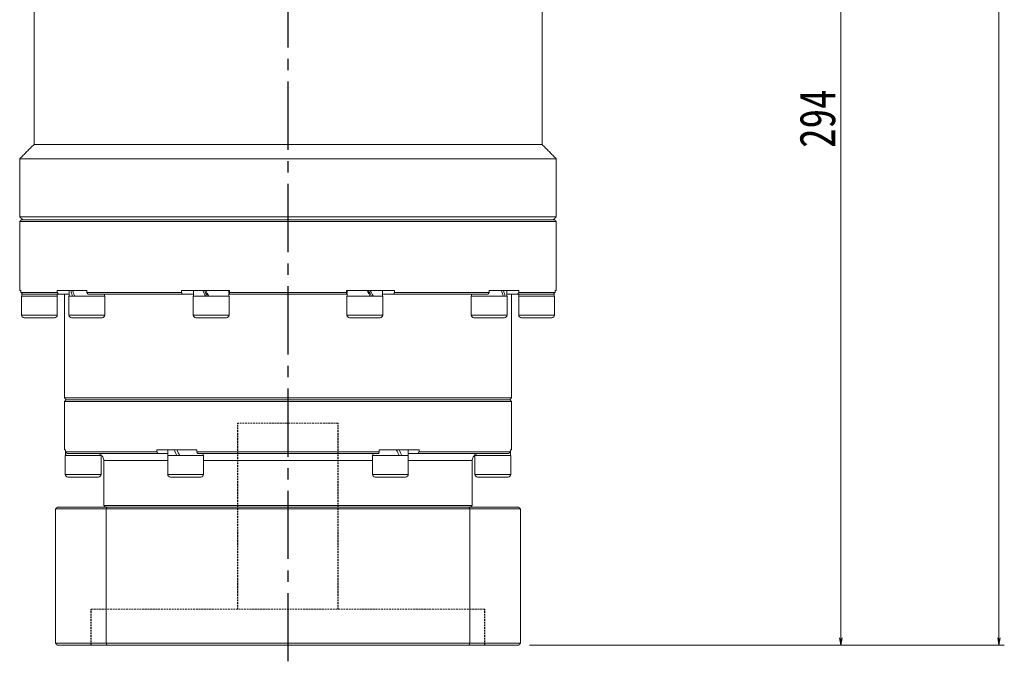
# Model space of a CAD drawing. Header units: millimetres. Extents: x -48 to 1057, y 0 to 774.
# Tile 6 of 10: x 528 to 803, y 297 to 476. Entities that reach past the tile are written whole.
import ezdxf

# ---------------------------------------------------------------- set-up
doc = ezdxf.new("R2010")
doc.units = ezdxf.units.MM
doc.linetypes.add('CENTER2', pattern=[28.575, 19.05, -3.175, 3.175, -3.175])
doc.linetypes.add('DASHED', pattern=[0.75, 0.5, -0.25])
doc.layers.add('3中心线层', color=1, linetype='CENTER2')
doc.layers.add('尺寸线层', color=3, linetype='Continuous', lineweight=18)
doc.styles.add('宋体', font='SimSun.ttf', dxfattribs={"width": 0.8})
doc.dimstyles.new('A水平标注$0', dxfattribs={"dimtxt": 3.5, "dimasz": 2, "dimexe": 1.5, "dimexo": 3, "dimgap": 1.1, "dimtad": 1, "dimtoh": 1, "dimdec": 4, "dimdsep": 46, "dimtxsty": '宋体', "dimblk": 'OPEN', "dimcen": 3, "dimclrd": 3, "dimclre": 3, "dimclrt": 6, "dimadec": 0, "dimazin": 0, "dimtm": 1e-09, "dimtfac": 1, "dimtdec": 4, "dimtix": 1, "dimtmove": 0, "dimatfit": 3, "dimldrblk": 'OPEN', "dimfxl": 0, "dimlwd": 13, "dimlwe": 13, "dimarcsym": 0})

# ---------------------------------------------------------------- blocks, each defined once
blk = doc.blocks.new('_Open')
at = {"color": 0, "linetype": 'ByBlock', "lineweight": -2}
for p, q in [((-1, 0.17), (0, 0)), ((-1, -0.17), (0, 0)), ((0, 0), (-1, 0))]:
    blk.add_line(p, q, dxfattribs=at)
blk = doc.blocks.new('*D27')
at = {"layer": 'Defpoints', "color": 0, "transparency": 16777216}
for p in [(687.27, 679.52), (801.99, 679.52), (667.77, 301.52)]:
    blk.add_point(p, dxfattribs=at)
at = {"layer": '尺寸线层', "color": 3, "lineweight": 13, "transparency": 16777216}
for p, q in [((690.27, 679.52), (803.49, 679.52)), ((801.99, 303.52), (801.99, 677.52)), ((670.77, 301.52), (803.49, 301.52))]:
    blk.add_line(p, q, dxfattribs=at)
at = {"layer": '尺寸线层', "color": 3, "lineweight": 13, "transparency": 16777216, "xscale": 2, "yscale": 2, "zscale": 2}
for p, rotation in [((801.99, 679.52), 90), ((801.99, 301.52), 270)]:
    blk.add_blockref('_Open', p, dxfattribs=dict(at, rotation=rotation))
at = {"layer": '尺寸线层', "color": 6, "transparency": 16777216, "insert": (795.49, 490.52), "char_height": 10, "attachment_point": 5, "rotation": 90, "style": '宋体', "bg_fill": 3, "box_fill_scale": 1.1, "bg_fill_color": 256, "bg_fill_true_color": 13158600, "bg_fill_transparency": 0}
blk.add_mtext('378', dxfattribs=at)
blk = doc.blocks.new('*D28')
at = {"layer": 'Defpoints', "color": 0, "transparency": 16777216}
for p in [(702.77, 595.52), (667.77, 301.52), (757.8, 301.52)]:
    blk.add_point(p, dxfattribs=at)
at = {"layer": '尺寸线层', "color": 3, "lineweight": 13, "transparency": 16777216}
for p, q in [((705.77, 595.52), (759.3, 595.52)), ((757.8, 593.52), (757.8, 303.52)), ((670.77, 301.52), (759.3, 301.52))]:
    blk.add_line(p, q, dxfattribs=at)
at = {"layer": '尺寸线层', "color": 3, "lineweight": 13, "transparency": 16777216, "xscale": 2, "yscale": 2, "zscale": 2}
for p, rotation in [((757.8, 595.52), 90), ((757.8, 301.52), 270)]:
    blk.add_blockref('_Open', p, dxfattribs=dict(at, rotation=rotation))
at = {"layer": '尺寸线层', "color": 6, "transparency": 16777216, "insert": (751.3, 448.52), "char_height": 10, "attachment_point": 5, "rotation": 90, "style": '宋体', "bg_fill": 3, "box_fill_scale": 1.1, "bg_fill_color": 256, "bg_fill_true_color": 13158600, "bg_fill_transparency": 0}
blk.add_mtext('294', dxfattribs=at)

msp = doc.modelspace()

# ---------------------------------------------------------------- linework, layer by layer
at = {"color": 7, "linetype": 'Continuous', "lineweight": 15}
for p, q in [((603.27393, 419.81809), (528.27393, 419.81809)), ((528.77393, 420.31809), (603.27393, 420.31809)), ((528.60867, 400.51809), (528.27393, 400.51809)), ((528.60867, 400.51809), (528.60867, 400.01809)), ((528.60867, 400.01809), (538.70809, 400.01809)), ((539.18154, 399.51809), (529.09851, 399.51809)), ((547.02883, 400.51809), (538.70809, 400.51809)), ((538.70809, 400.01809), (538.70809, 400.51809)), ((539.18154, 399.51809), (542.10725, 399.51809)), ((547.02883, 400.51809), (547.02883, 400.01809)), ((547.02883, 400.01809), (573.46947, 400.01809)), ((573.74567, 399.51809), (547.34798, 399.51809)), ((586.93272, 400.51809), (573.46947, 400.51809)), ((573.46947, 400.01809), (573.46947, 400.51809)), ((573.74567, 399.51809), (576.85725, 399.51809)), ((586.73725, 399.51809), (587.05277, 399.51809)), ((586.93272, 400.51809), (586.93272, 400.01809)), ((586.93272, 400.01809), (619.61514, 400.01809)), ((619.5886, 399.51809), (586.95926, 399.51809)), ((619.58598, 399.51809), (619.81061, 399.51809)), ((633.07839, 400.51809), (619.61514, 400.51809)), ((619.61514, 400.01809), (619.61514, 400.51809)), ((629.69061, 399.51809), (632.80218, 399.51809)), ((659.19988, 399.51809), (632.80218, 399.51809)), ((633.07839, 400.51809), (633.07839, 400.01809)), ((633.07839, 400.01809), (659.51902, 400.01809)), ((659.51902, 400.01809), (659.51902, 400.51809)), ((528.77393, 398.91809), (538.77393, 398.91809)), ((542.04725, 398.91809), (552.04725, 398.91809)), ((576.79725, 398.91809), (586.79725, 398.91809)), ((619.75061, 398.91809), (619.99533, 398.91809)), ((619.99533, 398.91809), (629.75061, 398.91809)), ((654.50061, 398.91809), (656.56168, 398.91809)), ((656.56168, 398.91809), (664.50061, 398.91809)), ((528.77393, 393.66809), (538.77393, 393.66809)), ((542.04725, 393.66809), (552.04725, 393.66809)), ((576.79725, 393.66809), (586.79725, 393.66809)), ((619.75061, 393.66809), (619.99533, 393.66809)), ((619.99533, 393.66809), (629.75061, 393.66809)), ((654.50061, 393.66809), (656.56168, 393.66809)), ((656.56168, 393.66809), (664.50061, 393.66809)), ((538.02393, 392.91809), (529.52393, 392.91809)), ((551.29725, 392.91809), (542.79725, 392.91809)), ((586.04725, 392.91809), (577.54725, 392.91809)), ((620.70862, 392.91809), (620.50061, 392.91809)), ((629.00061, 392.91809), (620.70862, 392.91809)), ((657.00252, 392.91809), (655.25061, 392.91809)), ((663.75061, 392.91809), (657.00252, 392.91809)), ((540.77393, 370.51809), (665.77393, 370.51809)), ((603.27393, 369.51809), (540.77393, 369.51809)), ((541.27393, 370.01809), (603.27393, 370.01809)), ((665.27393, 370.01809), (541.27393, 370.01809)), ((603.27393, 370.01809), (665.27393, 370.01809)), ((665.77393, 369.51809), (603.27393, 369.51809)), ((541.10781, 356.01809), (540.77393, 356.01809)), ((541.10781, 356.01809), (541.10781, 355.51809)), ((541.10781, 355.51809), (566.60354, 355.51809)), ((577.7782, 356.01809), (566.60354, 356.01809)), ((566.60354, 355.51809), (566.60354, 356.01809)), ((577.7782, 356.01809), (577.7782, 355.51809)), ((577.7782, 355.51809), (628.76966, 355.51809)), ((639.94431, 356.01809), (628.76966, 356.01809)), ((628.76966, 355.51809), (628.76966, 356.01809)), ((639.94431, 356.01809), (639.94431, 355.51809)), ((639.94431, 355.51809), (665.44004, 355.51809)), ((665.77393, 356.01809), (665.44004, 356.01809)), ((665.44004, 355.51809), (665.44004, 356.01809)), ((541.02393, 354.41809), (551.02393, 354.41809)), ((566.92576, 355.01809), (541.60148, 355.01809)), ((569.64893, 353.01809), (551.77393, 353.01809)), ((569.70893, 355.01809), (566.92576, 355.01809)), ((569.64893, 354.41809), (579.64893, 354.41809)), ((628.59821, 355.01809), (577.94965, 355.01809)), ((626.89893, 353.01809), (579.64893, 353.01809)), ((580.14893, 355.01809), (579.96068, 355.01809)), ((626.58717, 355.01809), (626.39893, 355.01809)), ((626.89893, 354.41809), (627.5688, 354.41809)), ((627.5688, 354.41809), (636.89893, 354.41809)), ((639.6221, 355.01809), (636.83893, 355.01809)), ((654.77393, 353.01809), (636.89893, 353.01809)), ((664.94638, 355.01809), (639.6221, 355.01809)), ((655.52393, 354.41809), (660.52393, 354.41809)), ((660.52393, 354.41809), (665.52393, 354.41809)), ((541.02393, 349.16809), (551.02393, 349.16809)), ((550.27393, 348.41809), (541.77393, 348.41809)), ((569.64893, 349.16809), (579.64893, 349.16809)), ((578.89893, 348.41809), (570.39893, 348.41809)), ((626.89893, 349.16809), (627.5688, 349.16809)), ((627.5688, 349.16809), (636.89893, 349.16809)), ((628.21832, 348.41809), (627.64893, 348.41809)), ((636.14893, 348.41809), (628.21832, 348.41809)), ((655.52393, 349.16809), (660.52393, 349.16809)), ((660.52393, 348.41809), (656.27393, 348.41809)), ((660.52393, 349.16809), (665.52393, 349.16809)), ((664.77393, 348.41809), (660.52393, 348.41809)), ((538.27393, 302.01809), (538.27393, 339.51809)), ((552.46792, 339.51809), (538.27393, 339.51809)), ((538.77393, 340.01809), (552.64044, 340.01809)), ((551.77393, 340.51809), (654.77393, 340.51809)), ((552.46792, 339.51809), (552.46792, 302.01809)), ((654.07993, 339.51809), (552.46792, 339.51809)), ((552.64044, 340.01809), (653.90742, 340.01809)), ((654.07993, 302.01809), (654.07993, 339.51809)), ((538.27393, 302.01809), (552.46792, 302.01809)), ((552.64044, 301.51809), (538.77393, 301.51809)), ((552.46792, 302.01809), (654.07993, 302.01809)), ((653.90742, 301.51809), (552.64044, 301.51809))]:
    msp.add_line(p, q, dxfattribs=at)
at = {"color": 6, "linetype": 'DASHED', "lineweight": 15}
for p, q in [((617.27393, 363.51809), (589.27393, 363.51809)), ((658.27393, 311.51809), (548.27393, 311.51809))]:
    msp.add_line(p, q, dxfattribs=at)
at = {"color": 7, "linetype": 'Continuous', "lineweight": 15}
for centre, radius, start, end in [((529.52393, 393.66809), 0.75, 180, 270), ((538.02393, 393.66809), 0.75, 270, 0), ((542.79725, 393.66809), 0.75, 180, 270), ((551.29725, 393.66809), 0.75, 270, 0), ((577.54725, 393.66809), 0.75, 180, 270), ((586.04725, 393.66809), 0.75, 270, 0), ((620.50061, 393.66809), 0.75, 180, 270), ((629.00061, 393.66809), 0.75, 270, 0), ((655.25061, 393.66809), 0.75, 180, 270), ((663.75061, 393.66809), 0.75, 270, 0), ((549.77393, 353.01809), 2, 0, 30.1849188), ((656.77393, 353.01809), 2, 149.8318731, 180), ((541.77393, 349.16809), 0.75, 180, 270), ((550.27393, 349.16809), 0.75, 270, 0), ((570.39893, 349.16809), 0.75, 180, 270), ((578.89893, 349.16809), 0.75, 270, 0), ((627.64893, 349.16809), 0.75, 180, 270), ((636.14893, 349.16809), 0.75, 270, 0), ((656.27393, 349.16809), 0.75, 180, 270), ((664.77393, 349.16809), 0.75, 270, 0)]:
    msp.add_arc(centre, radius, start, end, dxfattribs=at)
for centre, major_axis, ratio, start_param, end_param in [((533.77393, 398.91809), (0, 8.55633), 0.577350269, 1.473893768, 1.570796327), ((533.77393, 400.51809), (0, 8.55633), 0.577350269, 1.661661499, 1.758899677), ((547.04725, 398.91809), (-3.53747, 8.43319), 0.408881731, 1.212832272, 1.400935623), ((547.04725, 400.51809), (-3.53747, 8.43319), 0.408881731, 1.400935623, 1.589038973), ((581.79725, 398.91809), (-4.80121, 8.53127), 0.13629391, 1.306139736, 1.494243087), ((581.79725, 398.91809), (-3.24616, 5.76811), 0.13629391, 1.214014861, 1.494243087), ((581.79725, 400.51809), (-4.80121, 8.53127), 0.13629391, 1.494243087, 1.682346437), ((624.75061, 398.91809), (-4.80121, 8.53127), 0.13629391, 4.63583574, 4.823939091), ((624.75061, 400.51809), (-3.24616, 5.76811), 0.13629391, 4.355607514, 4.63583574), ((624.75061, 400.51809), (-4.80121, 8.53127), 0.13629391, 4.44773239, 4.63583574), ((659.50061, 398.91809), (-3.53747, 8.43319), 0.408881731, 4.542528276, 4.730631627), ((659.50061, 400.51809), (-3.53747, 8.43319), 0.408881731, 4.354424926, 4.542528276), ((546.02393, 356.01809), (0, 8.55633), 0.577350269, 1.570796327, 1.758899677), ((546.02393, 354.41809), (0, 8.55633), 0.577350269, 1.477161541, 1.570796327), ((574.64893, 354.41809), (-4.54557, 8.49348), 0.227735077, 1.261411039, 1.44951439), ((574.64893, 356.01809), (-4.54557, 8.49348), 0.227735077, 1.44951439, 1.63761774), ((574.64893, 354.41809), (-3.07332, 5.74255), 0.227735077, 1.310782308, 1.44951439), ((631.89893, 354.41809), (-4.54557, 8.49348), 0.227735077, 4.591107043, 4.779210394), ((631.89893, 356.01809), (-3.07332, 5.74255), 0.227735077, 4.452374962, 4.591107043), ((631.89893, 356.01809), (-4.54557, 8.49348), 0.227735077, 4.403003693, 4.591107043), ((660.52393, 354.41809), (0, 8.55633), 0.577350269, 4.71238898, 4.837645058), ((660.52393, 356.01809), (0, 8.55633), 0.577350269, 4.618754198, 4.71238898)]:
    msp.add_ellipse(centre, major_axis=major_axis, ratio=ratio, start_param=start_param, end_param=end_param, dxfattribs=at)
for points in [[(532.27393, 481.51809), (532.27393, 441.31809)], [(532.27393, 441.31809), (528.27393, 437.31809)], [(528.27393, 437.31809), (528.27393, 421.11809)], [(528.27393, 421.11809), (529.07393, 420.31809)], [(528.77393, 420.31809), (528.27393, 419.81809)], [(528.27393, 419.81809), (528.27393, 400.51809)], [(529.09851, 399.51809), (528.60867, 400.01809)], [(538.70809, 400.01809), (539.18154, 399.51809)], [(538.71393, 398.91809), (538.71393, 399.51809)], [(540.77393, 399.51809), (540.77393, 370.51809)], [(542.10725, 400.51809), (542.10725, 398.91809)], [(547.34798, 399.51809), (547.02883, 400.01809)], [(551.98725, 398.91809), (551.98725, 399.51809)], [(573.46947, 400.01809), (573.74567, 399.51809)], [(576.85725, 400.51809), (576.85725, 398.91809)], [(586.73725, 398.91809), (586.73725, 400.51809)], [(586.95926, 399.51809), (586.93272, 400.01809)], [(619.61514, 400.01809), (619.5886, 399.51809)], [(619.81061, 400.51809), (619.81061, 398.91809)], [(629.69061, 398.91809), (629.69061, 400.51809)], [(632.80218, 399.51809), (633.07839, 400.01809)], [(654.56061, 399.51809), (654.56061, 398.91809)], [(659.51902, 400.01809), (659.19988, 399.51809)], [(664.44061, 398.91809), (664.44061, 400.51809)], [(665.77393, 370.51809), (665.77393, 399.51809)], [(528.77393, 398.91809), (528.77393, 393.66809)], [(538.77393, 393.66809), (538.77393, 398.91809)], [(542.04725, 398.91809), (542.04725, 393.66809)], [(552.04725, 393.66809), (552.04725, 398.91809)], [(576.79725, 398.91809), (576.79725, 393.66809)], [(586.79725, 393.66809), (586.79725, 398.91809)], [(619.75061, 398.91809), (619.75061, 393.66809)], [(629.75061, 393.66809), (629.75061, 398.91809)], [(654.50061, 398.91809), (654.50061, 393.66809)], [(664.50061, 393.66809), (664.50061, 398.91809)], [(540.77393, 370.51809), (541.27393, 370.01809)], [(541.27393, 370.01809), (540.77393, 369.51809)], [(540.77393, 369.51809), (540.77393, 356.01809)], [(665.27393, 370.01809), (665.77393, 370.51809)], [(665.77393, 369.51809), (665.27393, 370.01809)], [(665.77393, 356.01809), (665.77393, 369.51809)], [(541.60148, 355.01809), (541.10781, 355.51809)], [(566.60354, 355.51809), (566.92576, 355.01809)], [(569.70893, 356.01809), (569.70893, 354.41809)], [(577.94965, 355.01809), (577.7782, 355.51809)], [(628.76966, 355.51809), (628.59821, 355.01809)], [(636.83893, 354.41809), (636.83893, 356.01809)], [(639.6221, 355.01809), (639.94431, 355.51809)], [(665.44004, 355.51809), (664.94638, 355.01809)], [(541.02393, 354.41809), (541.02393, 349.16809)], [(550.96393, 354.41809), (550.96393, 354.61048)], [(551.02393, 349.16809), (551.02393, 354.41809)], [(551.77393, 353.01809), (551.77393, 340.51809)], [(569.64893, 354.41809), (569.64893, 349.16809)], [(579.58893, 354.41809), (579.58893, 355.01809)], [(579.64893, 349.16809), (579.64893, 354.41809)], [(626.89893, 354.41809), (626.89893, 349.16809)], [(626.95893, 355.01809), (626.95893, 354.41809)], [(636.89893, 349.16809), (636.89893, 354.41809)], [(654.77393, 340.51809), (654.77393, 353.01809)], [(655.52393, 354.41809), (655.52393, 349.16809)], [(655.58393, 354.64314), (655.58393, 354.41809)], [(665.52393, 349.16809), (665.52393, 354.41809)], [(538.77393, 340.01809), (538.27393, 339.51809)], [(551.77393, 340.51809), (552.27393, 340.01809)], [(552.46792, 339.51809), (552.64044, 340.01809)], [(653.90742, 340.01809), (654.07993, 339.51809)], [(654.27393, 340.01809), (654.77393, 340.51809)], [(538.27393, 302.01809), (538.77393, 301.51809)], [(552.64044, 301.51809), (552.46792, 302.01809)], [(654.07993, 302.01809), (653.90742, 301.51809)]]:
    msp.add_open_spline(points, degree=1, dxfattribs=at)
for points, knots in [([(549.9153, 355.01809), (550.09935, 354.9991), (550.64363, 354.94295), (551.13316, 354.55425), (551.41643, 354.19485), (551.53291, 353.97006), (551.50967, 354.01369), (551.50369, 354.02492)], [0, 0, 0, 0, 0.371254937, 1.097915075, 1.483628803, 1.880459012, 2.017902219, 2.017902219, 2.017902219, 2.017902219]), ([(579.96068, 355.01809), (579.87469, 355.00634), (579.78553, 354.99416), (579.59567, 354.88524), (579.58893, 354.88137)], [0, 0, 0, 0, 0.3845346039, 0.3986983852, 0.3986983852, 0.3986983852, 0.3986983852]), ([(626.95893, 354.87635), (626.92288, 354.8973), (626.7399, 355.00362), (626.6552, 355.01164), (626.58717, 355.01809)], [0, 0, 0, 0, 0.0791132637, 0.4016294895, 0.4016294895, 0.4016294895, 0.4016294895]), ([(655.04416, 354.02491), (655.04686, 354.03273), (655.05565, 354.05826), (655.42678, 354.61794), (656.03404, 354.97128), (656.4989, 355.00763), (656.63255, 355.01809)], [0, 0, 0, 0, 0.326549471, 1.065534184, 1.708406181, 1.967821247, 1.967821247, 1.967821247, 1.967821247])]:
    msp.add_open_spline(points, degree=3, knots=knots, dxfattribs=at)
at = {"layer": '3中心线层'}
msp.add_line((603.27393, 296.96927), (603.27393, 493.01809), dxfattribs=at)
at = {"layer": '3中心线层', "color": 6, "linetype": 'DASHED'}
for p, q in [((589.27393, 311.51809), (589.27393, 363.51809)), ((617.27393, 311.51809), (617.27393, 363.51809)), ((548.27393, 301.51809), (548.27393, 311.51809)), ((658.27393, 301.51809), (658.27393, 311.51809))]:
    msp.add_line(p, q, dxfattribs=at)

# ---------------------------------------------------------------- dimensions: what is measured, and where the dimension line sits
at = {"layer": '尺寸线层'}
dim = msp.add_linear_dim(base=(801.99388, 679.51809), p1=(667.77393, 301.51809), p2=(687.27393, 679.51809), angle=90, dimstyle='A水平标注$0', override={"dimtxt": 10, "dimgap": 1.5}, dxfattribs=at)
dim.commit()
dim.dimension.update_dxf_attribs({"geometry": '*D27', "text_midpoint": (795.49388, 490.51809)})

# ---------------------------------------------------------------- next in the draw order: dimensions: what is measured, and where the dimension line sits
dim = msp.add_linear_dim(base=(757.79846, 301.51809), p1=(702.77393, 595.51809), p2=(667.77393, 301.51809), angle=90, dimstyle='A水平标注$0', override={"dimtxt": 10, "dimgap": 1.5}, dxfattribs=at)
dim.commit()
dim.dimension.update_dxf_attribs({"geometry": '*D28', "text_midpoint": (751.29846, 448.51809)})

# ---------------------------------------------------------------- next in the draw order: linework, layer by layer
at = {"color": 7, "linetype": 'Continuous', "lineweight": 15}
for p, q in [((532.27393, 441.31809), (674.27393, 441.31809)), ((528.27393, 437.31809), (678.27393, 437.31809)), ((528.27393, 421.11809), (678.27393, 421.11809)), ((603.27393, 420.31809), (677.77393, 420.31809)), ((678.27393, 419.81809), (603.27393, 419.81809)), ((667.83977, 400.51809), (659.51902, 400.51809)), ((664.44061, 399.51809), (667.36632, 399.51809)), ((677.44934, 399.51809), (667.36632, 399.51809)), ((667.83977, 400.51809), (667.83977, 400.01809)), ((667.83977, 400.01809), (677.93919, 400.01809)), ((678.27393, 400.51809), (677.93919, 400.51809)), ((677.93919, 400.01809), (677.93919, 400.51809)), ((667.77393, 398.91809), (672.77393, 398.91809)), ((672.77393, 398.91809), (677.77393, 398.91809)), ((667.77393, 393.66809), (672.77393, 393.66809)), ((672.77393, 393.66809), (677.77393, 393.66809)), ((672.77393, 392.91809), (668.52393, 392.91809)), ((677.02393, 392.91809), (672.77393, 392.91809)), ((653.90742, 340.01809), (667.77393, 340.01809)), ((668.27393, 339.51809), (654.07993, 339.51809)), ((668.27393, 339.51809), (668.27393, 302.01809)), ((667.77393, 301.51809), (653.90742, 301.51809)), ((654.07993, 302.01809), (668.27393, 302.01809))]:
    msp.add_line(p, q, dxfattribs=at)
for centre, start, end in [((668.52393, 393.66809), 180, 270), ((677.02393, 393.66809), 270, 0)]:
    msp.add_arc(centre, 0.75, start, end, dxfattribs=at)
msp.add_ellipse((672.77393, 398.91809), major_axis=(0, 8.55633), ratio=0.577350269, start_param=4.71238898, end_param=4.809291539, dxfattribs=at)
for points in [[(674.27393, 441.31809), (674.27393, 481.51809)], [(678.27393, 437.31809), (674.27393, 441.31809)], [(678.27393, 421.11809), (678.27393, 437.31809)], [(677.47393, 420.31809), (678.27393, 421.11809)], [(678.27393, 419.81809), (677.77393, 420.31809)], [(678.27393, 400.51809), (678.27393, 419.81809)], [(667.36632, 399.51809), (667.83977, 400.01809)], [(667.83393, 399.51809), (667.83393, 398.91809)], [(677.93919, 400.01809), (677.44934, 399.51809)], [(667.77393, 398.91809), (667.77393, 393.66809)], [(677.77393, 393.66809), (677.77393, 398.91809)], [(668.27393, 339.51809), (667.77393, 340.01809)], [(667.77393, 301.51809), (668.27393, 302.01809)]]:
    msp.add_open_spline(points, degree=1, dxfattribs=at)

doc.saveas('drawing.dxf')
